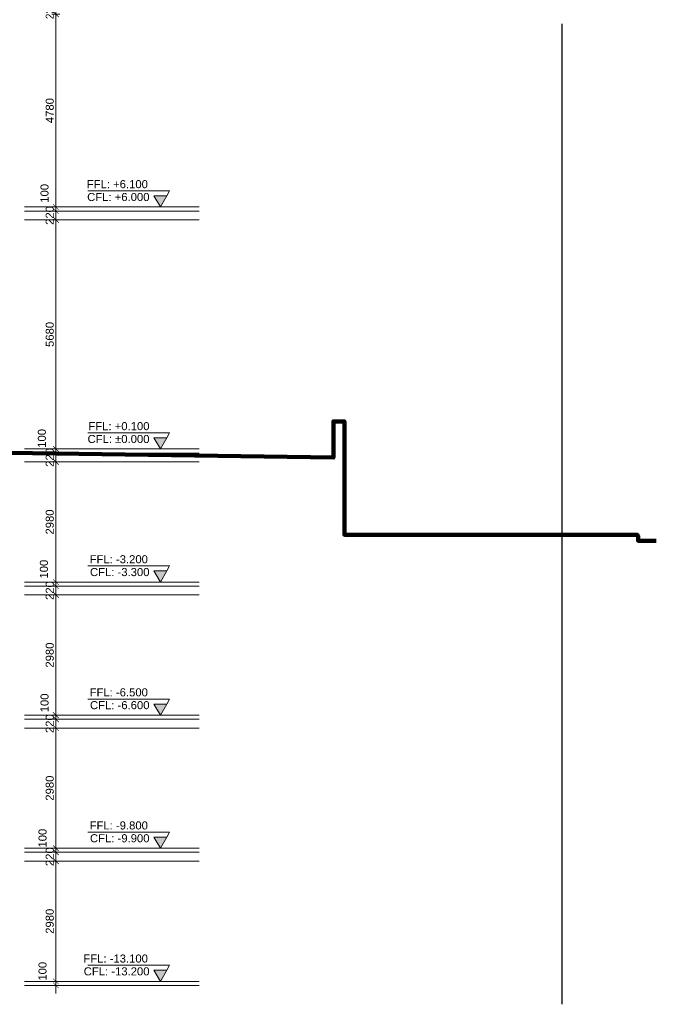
# Model space of a CAD drawing. Header units: millimetres. Extents: x 27034 to 255531, y -206966 to 210227.
# Tile 84 of 87: x 187375 to 203153, y -13892 to 10522. Entities that reach past the tile are written whole.
import ezdxf

# ---------------------------------------------------------------- set-up
doc = ezdxf.new("R2010")
doc.units = ezdxf.units.MM
doc.header["$LTSCALE"] = 0.05
doc.layers.get('0').update_dxf_attribs({"lineweight": 0})
for name, color, linetype, lineweight in [('011 Dimension', 16, 'Continuous', 9), ('015 Level Mark', 16, 'Continuous', 13), ('022 Railing', 5, 'Continuous', 13), ('chrilis xazebi', 4, 'Continuous', 30)]:
    doc.layers.add(name, color=color, linetype=linetype, lineweight=lineweight)
doc.styles.add('ARIAL', font='arial.ttf')
doc.styles.add('CMP 1-100', font='arial.ttf', dxfattribs={"height": 300})
doc.dimstyles.new('CMP 1-100', dxfattribs={"dimtxt": 200, "dimasz": 100, "dimexe": 0, "dimexo": 0, "dimgap": 50, "dimtad": 1, "dimdec": 0, "dimzin": 1, "dimdsep": 46, "dimtxsty": 'ARIAL', "dimblk1": 'DIMTICK', "dimblk2": 'DIMTICK', "dimsah": 1, "dimcen": -10, "dimse1": 1, "dimse2": 1, "dimclrd": 256, "dimclrt": 256, "dimazin": 1, "dimtfac": 1, "dimtdec": 0, "dimtix": 1, "dimtmove": 2, "dimatfit": 3, "dimfxl": 1, "dimtolj": 1, "dimtzin": 13, "dimlwd": -1, "dimarcsym": 0})

# ---------------------------------------------------------------- blocks, each defined once
blk = doc.blocks.new('CMP level mark section')
at = {"layer": '015 Level Mark'}
blk.add_hatch(color=256, dxfattribs=at).paths.add_polyline_path([(0, 0), (159, 275), (-159, 275)])
for points in [[(-159, 275), (-231, 400)], [(-231, 400), (1800, 400)], [(-150, 0), (150, 0)]]:
    blk.add_lwpolyline(points, dxfattribs=at)
blk.add_lwpolyline([(0, 0), (159, 275), (-159, 275)], close=True, dxfattribs=at)
blk = doc.blocks.new('DIMTICK')
at = {"layer": '011 Dimension'}
for p, q in [((-1, 0), (1, 0)), ((0, 1), (0, -1))]:
    blk.add_line(p, q, dxfattribs=at)
at = {"layer": '011 Dimension', "const_width": 0.15}
blk.add_lwpolyline([(0.71, 0.71), (-0.71, -0.71)], dxfattribs=at)
blk = doc.blocks.new('*D50')
at = {"layer": '011 Dimension', "transparency": 16777216}
for p, q in [((188272, -10022), (188272, -9922)), ((188272, -10342), (188272, -10122)), ((188272, -10442), (188272, -10542))]:
    blk.add_line(p, q, dxfattribs=at)
at = {"layer": 'Defpoints', "color": 0, "lineweight": 0, "transparency": 16777216}
for p in [(188272, -10122), (188414, -10122, -1350), (188414, -10342, -1350)]:
    blk.add_point(p, dxfattribs=at)
at = {"layer": '011 Dimension', "transparency": 16777216, "xscale": 100, "yscale": 100, "zscale": 100}
for p, rotation in [((188272, -10122), 270), ((188272, -10342), 90)]:
    blk.add_blockref('DIMTICK', p, dxfattribs=dict(at, rotation=rotation))
at = {"layer": '011 Dimension', "transparency": 16777216, "insert": (188120, -10232), "char_height": 200, "attachment_point": 5, "rotation": 90, "style": 'ARIAL'}
blk.add_mtext('\\A1;220 ', dxfattribs=at)
blk = doc.blocks.new('*D51')
at = {"layer": '011 Dimension', "transparency": 16777216}
for p, q in [((188272, -9922), (188272, -9822)), ((188272, -10122), (188272, -10022)), ((188272, -10222), (188272, -10322))]:
    blk.add_line(p, q, dxfattribs=at)
at = {"layer": 'Defpoints', "color": 0, "lineweight": 0, "transparency": 16777216}
for p in [(188272, -10022), (188409, -10022, -1350), (188414, -10122, -1350)]:
    blk.add_point(p, dxfattribs=at)
at = {"layer": '011 Dimension', "transparency": 16777216, "xscale": 100, "yscale": 100, "zscale": 100}
for p, rotation in [((188272, -10022), 270), ((188272, -10122), 90)]:
    blk.add_blockref('DIMTICK', p, dxfattribs=dict(at, rotation=rotation))
at = {"layer": '011 Dimension', "transparency": 16777216, "insert": (187942, -9772), "char_height": 200, "attachment_point": 5, "rotation": 90, "style": 'ARIAL'}
blk.add_mtext('\\A1;100 ', dxfattribs=at)
blk = doc.blocks.new('*D52')
at = {"layer": '011 Dimension', "transparency": 16777216}
blk.add_line((188272, -9922), (188272, -7142), dxfattribs=at)
at = {"layer": 'Defpoints', "color": 0, "lineweight": 0, "transparency": 16777216}
for p in [(188272, -7042), (188698, -7042, -1350), (188409, -10022, -1350)]:
    blk.add_point(p, dxfattribs=at)
at = {"layer": '011 Dimension', "transparency": 16777216, "xscale": 100, "yscale": 100, "zscale": 100}
for p, rotation in [((188272, -7042), 90), ((188272, -10022), 270)]:
    blk.add_blockref('DIMTICK', p, dxfattribs=dict(at, rotation=rotation))
at = {"layer": '011 Dimension', "transparency": 16777216, "insert": (188120, -8532), "char_height": 200, "attachment_point": 5, "rotation": 90, "style": 'ARIAL'}
blk.add_mtext('\\A1;2980 ', dxfattribs=at)
blk = doc.blocks.new('*D53')
at = {"layer": '011 Dimension', "transparency": 16777216}
for p, q in [((188272, -6722), (188272, -6622)), ((188272, -7042), (188272, -6822)), ((188272, -7142), (188272, -7242))]:
    blk.add_line(p, q, dxfattribs=at)
at = {"layer": 'Defpoints', "color": 0, "lineweight": 0, "transparency": 16777216}
for p in [(188272, -6822), (188698, -6822, -1350), (188698, -7042, -1350)]:
    blk.add_point(p, dxfattribs=at)
at = {"layer": '011 Dimension', "transparency": 16777216, "xscale": 100, "yscale": 100, "zscale": 100}
for p, rotation in [((188272, -6822), 270), ((188272, -7042), 90)]:
    blk.add_blockref('DIMTICK', p, dxfattribs=dict(at, rotation=rotation))
at = {"layer": '011 Dimension', "transparency": 16777216, "insert": (188120, -6932), "char_height": 200, "attachment_point": 5, "rotation": 90, "style": 'ARIAL'}
blk.add_mtext('\\A1;220 ', dxfattribs=at)
blk = doc.blocks.new('*D54')
at = {"layer": '011 Dimension', "transparency": 16777216}
for p, q in [((188272, -6622), (188272, -6522)), ((188272, -6822), (188272, -6722)), ((188272, -6922), (188272, -7022))]:
    blk.add_line(p, q, dxfattribs=at)
at = {"layer": 'Defpoints', "color": 0, "lineweight": 0, "transparency": 16777216}
for p in [(188272, -6722), (188698, -6722, -1350), (188698, -6822, -1350)]:
    blk.add_point(p, dxfattribs=at)
at = {"layer": '011 Dimension', "transparency": 16777216, "xscale": 100, "yscale": 100, "zscale": 100}
for p, rotation in [((188272, -6722), 270), ((188272, -6822), 90)]:
    blk.add_blockref('DIMTICK', p, dxfattribs=dict(at, rotation=rotation))
at = {"layer": '011 Dimension', "transparency": 16777216, "insert": (187992, -6418), "char_height": 200, "attachment_point": 5, "rotation": 90, "style": 'ARIAL'}
blk.add_mtext('\\A1;100 ', dxfattribs=at)
blk = doc.blocks.new('*D55')
at = {"layer": '011 Dimension', "transparency": 16777216}
blk.add_line((188272, -6622), (188272, -3842), dxfattribs=at)
at = {"layer": 'Defpoints', "color": 0, "lineweight": 0, "transparency": 16777216}
for p in [(188272, -3742), (188698, -3742, -1350), (188698, -6722, -1350)]:
    blk.add_point(p, dxfattribs=at)
at = {"layer": '011 Dimension', "transparency": 16777216, "xscale": 100, "yscale": 100, "zscale": 100}
for p, rotation in [((188272, -3742), 90), ((188272, -6722), 270)]:
    blk.add_blockref('DIMTICK', p, dxfattribs=dict(at, rotation=rotation))
at = {"layer": '011 Dimension', "transparency": 16777216, "insert": (188120, -5232), "char_height": 200, "attachment_point": 5, "rotation": 90, "style": 'ARIAL'}
blk.add_mtext('\\A1;2980 ', dxfattribs=at)
blk = doc.blocks.new('*D56')
at = {"layer": '011 Dimension', "transparency": 16777216}
for p, q in [((188272, -3422), (188272, -3322)), ((188272, -3742), (188272, -3522)), ((188272, -3842), (188272, -3942))]:
    blk.add_line(p, q, dxfattribs=at)
at = {"layer": 'Defpoints', "color": 0, "lineweight": 0, "transparency": 16777216}
for p in [(188272, -3522), (188698, -3522, -1353), (188698, -3742, -1350)]:
    blk.add_point(p, dxfattribs=at)
at = {"layer": '011 Dimension', "transparency": 16777216, "xscale": 100, "yscale": 100, "zscale": 100}
for p, rotation in [((188272, -3522), 270), ((188272, -3742), 90)]:
    blk.add_blockref('DIMTICK', p, dxfattribs=dict(at, rotation=rotation))
at = {"layer": '011 Dimension', "transparency": 16777216, "insert": (188120, -3632), "char_height": 200, "attachment_point": 5, "rotation": 90, "style": 'ARIAL'}
blk.add_mtext('\\A1;220 ', dxfattribs=at)
blk = doc.blocks.new('*D57')
at = {"layer": '011 Dimension', "transparency": 16777216}
for p, q in [((188272, -3322), (188272, -3222)), ((188272, -3522), (188272, -3422)), ((188272, -3622), (188272, -3722))]:
    blk.add_line(p, q, dxfattribs=at)
at = {"layer": 'Defpoints', "color": 0, "lineweight": 0, "transparency": 16777216}
for p in [(188272, -3422), (188698, -3422, -1353), (188698, -3522, -1353)]:
    blk.add_point(p, dxfattribs=at)
at = {"layer": '011 Dimension', "transparency": 16777216, "xscale": 100, "yscale": 100, "zscale": 100}
for p, rotation in [((188272, -3422), 270), ((188272, -3522), 90)]:
    blk.add_blockref('DIMTICK', p, dxfattribs=dict(at, rotation=rotation))
at = {"layer": '011 Dimension', "transparency": 16777216, "insert": (187976, -3102), "char_height": 200, "attachment_point": 5, "rotation": 90, "style": 'ARIAL'}
blk.add_mtext('\\A1;100 ', dxfattribs=at)
blk = doc.blocks.new('*D58')
at = {"layer": '011 Dimension', "transparency": 16777216}
blk.add_line((188272, -3322), (188272, -542), dxfattribs=at)
at = {"layer": 'Defpoints', "color": 0, "lineweight": 0, "transparency": 16777216}
for p in [(188272, -442), (188698, -442, -1350), (188698, -3422, -1353)]:
    blk.add_point(p, dxfattribs=at)
at = {"layer": '011 Dimension', "transparency": 16777216, "xscale": 100, "yscale": 100, "zscale": 100}
for p, rotation in [((188272, -442), 90), ((188272, -3422), 270)]:
    blk.add_blockref('DIMTICK', p, dxfattribs=dict(at, rotation=rotation))
at = {"layer": '011 Dimension', "transparency": 16777216, "insert": (188120, -1932), "char_height": 200, "attachment_point": 5, "rotation": 90, "style": 'ARIAL'}
blk.add_mtext('\\A1;2980 ', dxfattribs=at)
blk = doc.blocks.new('*D59')
at = {"layer": '011 Dimension', "transparency": 16777216}
for p, q in [((188272, -122), (188272, -22)), ((188272, -442), (188272, -222)), ((188272, -542), (188272, -642))]:
    blk.add_line(p, q, dxfattribs=at)
at = {"layer": 'Defpoints', "color": 0, "lineweight": 0, "transparency": 16777216}
for p in [(188272, -222), (188698, -222, -1350), (188698, -442, -1350)]:
    blk.add_point(p, dxfattribs=at)
at = {"layer": '011 Dimension', "transparency": 16777216, "xscale": 100, "yscale": 100, "zscale": 100}
for p, rotation in [((188272, -222), 270), ((188272, -442), 90)]:
    blk.add_blockref('DIMTICK', p, dxfattribs=dict(at, rotation=rotation))
at = {"layer": '011 Dimension', "transparency": 16777216, "insert": (188120, -332), "char_height": 200, "attachment_point": 5, "rotation": 90, "style": 'ARIAL'}
blk.add_mtext('\\A1;220 ', dxfattribs=at)
blk = doc.blocks.new('*D60')
at = {"layer": '011 Dimension', "transparency": 16777216}
for p, q in [((188272, -22), (188272, 78)), ((188272, -222), (188272, -122)), ((188272, -322), (188272, -422))]:
    blk.add_line(p, q, dxfattribs=at)
at = {"layer": 'Defpoints', "color": 0, "lineweight": 0, "transparency": 16777216}
for p in [(188272, -122), (188698, -122, -1350), (188698, -222, -1350)]:
    blk.add_point(p, dxfattribs=at)
at = {"layer": '011 Dimension', "transparency": 16777216, "xscale": 100, "yscale": 100, "zscale": 100}
for p, rotation in [((188272, -122), 270), ((188272, -222), 90)]:
    blk.add_blockref('DIMTICK', p, dxfattribs=dict(at, rotation=rotation))
at = {"layer": '011 Dimension', "transparency": 16777216, "insert": (187925, 140), "char_height": 200, "attachment_point": 5, "rotation": 90, "style": 'ARIAL'}
blk.add_mtext('\\A1;100 ', dxfattribs=at)
blk = doc.blocks.new('*D61')
at = {"layer": '011 Dimension', "transparency": 16777216}
blk.add_line((188272, -22), (188272, 5458), dxfattribs=at)
at = {"layer": 'Defpoints', "color": 0, "lineweight": 0, "transparency": 16777216}
for p in [(188272, 5558), (188510, 5558, -1350), (188698, -122, -1350)]:
    blk.add_point(p, dxfattribs=at)
at = {"layer": '011 Dimension', "transparency": 16777216, "xscale": 100, "yscale": 100, "zscale": 100}
for p, rotation in [((188272, 5558), 90), ((188272, -122), 270)]:
    blk.add_blockref('DIMTICK', p, dxfattribs=dict(at, rotation=rotation))
at = {"layer": '011 Dimension', "transparency": 16777216, "insert": (188120, 2718), "char_height": 200, "attachment_point": 5, "rotation": 90, "style": 'ARIAL'}
blk.add_mtext('\\A1;5680 ', dxfattribs=at)
blk = doc.blocks.new('*D62')
at = {"layer": '011 Dimension', "transparency": 16777216}
for p, q in [((188272, 5878), (188272, 5978)), ((188272, 5558), (188272, 5778)), ((188272, 5458), (188272, 5358))]:
    blk.add_line(p, q, dxfattribs=at)
at = {"layer": 'Defpoints', "color": 0, "lineweight": 0, "transparency": 16777216}
for p in [(188272, 5778), (188510, 5778, -1350), (188510, 5558, -1350)]:
    blk.add_point(p, dxfattribs=at)
at = {"layer": '011 Dimension', "transparency": 16777216, "xscale": 100, "yscale": 100, "zscale": 100}
for p, rotation in [((188272, 5778), 270), ((188272, 5558), 90)]:
    blk.add_blockref('DIMTICK', p, dxfattribs=dict(at, rotation=rotation))
at = {"layer": '011 Dimension', "transparency": 16777216, "insert": (188120, 5668), "char_height": 200, "attachment_point": 5, "rotation": 90, "style": 'ARIAL'}
blk.add_mtext('\\A1;220 ', dxfattribs=at)
blk = doc.blocks.new('*D63')
at = {"layer": '011 Dimension', "transparency": 16777216}
for p, q in [((188272, 5978), (188272, 6078)), ((188272, 5778), (188272, 5878)), ((188272, 5678), (188272, 5578))]:
    blk.add_line(p, q, dxfattribs=at)
at = {"layer": 'Defpoints', "color": 0, "lineweight": 0, "transparency": 16777216}
for p in [(188272, 5878), (188510, 5878, -1350), (188510, 5778, -1350)]:
    blk.add_point(p, dxfattribs=at)
at = {"layer": '011 Dimension', "transparency": 16777216, "xscale": 100, "yscale": 100, "zscale": 100}
for p, rotation in [((188272, 5878), 270), ((188272, 5778), 90)]:
    blk.add_blockref('DIMTICK', p, dxfattribs=dict(at, rotation=rotation))
at = {"layer": '011 Dimension', "transparency": 16777216, "insert": (187991, 6216), "char_height": 200, "attachment_point": 5, "rotation": 90, "style": 'ARIAL'}
blk.add_mtext('\\A1;100 ', dxfattribs=at)
blk = doc.blocks.new('*D64')
at = {"layer": '011 Dimension', "transparency": 16777216}
blk.add_line((188272, 5978), (188272, 10558), dxfattribs=at)
at = {"layer": 'Defpoints', "color": 0, "lineweight": 0, "transparency": 16777216}
for p in [(188272, 10658), (188708, 10658, -1350), (188510, 5878, -1350)]:
    blk.add_point(p, dxfattribs=at)
at = {"layer": '011 Dimension', "transparency": 16777216, "xscale": 100, "yscale": 100, "zscale": 100}
for p, rotation in [((188272, 10658), 90), ((188272, 5878), 270)]:
    blk.add_blockref('DIMTICK', p, dxfattribs=dict(at, rotation=rotation))
at = {"layer": '011 Dimension', "transparency": 16777216, "insert": (188120, 8268), "char_height": 200, "attachment_point": 5, "rotation": 90, "style": 'ARIAL'}
blk.add_mtext('\\A1;4780 ', dxfattribs=at)
blk = doc.blocks.new('*D65')
at = {"layer": '011 Dimension', "transparency": 16777216}
for p, q in [((188272, 10978), (188272, 11078)), ((188272, 10658), (188272, 10878)), ((188272, 10558), (188272, 10458))]:
    blk.add_line(p, q, dxfattribs=at)
at = {"layer": 'Defpoints', "color": 0, "lineweight": 0, "transparency": 16777216}
for p in [(188272, 10878), (188708, 10878, -1350), (188708, 10658, -1350)]:
    blk.add_point(p, dxfattribs=at)
at = {"layer": '011 Dimension', "transparency": 16777216, "xscale": 100, "yscale": 100, "zscale": 100}
for p, rotation in [((188272, 10878), 270), ((188272, 10658), 90)]:
    blk.add_blockref('DIMTICK', p, dxfattribs=dict(at, rotation=rotation))
at = {"layer": '011 Dimension', "transparency": 16777216, "insert": (188120, 10768), "char_height": 200, "attachment_point": 5, "rotation": 90, "style": 'ARIAL'}
blk.add_mtext('\\A1;220 ', dxfattribs=at)
blk = doc.blocks.new('*D76')
at = {"layer": '011 Dimension', "transparency": 16777216}
for p, q in [((188272, -13222), (188272, -13122)), ((188272, -13422), (188272, -13322)), ((188272, -13522), (188272, -13622))]:
    blk.add_line(p, q, dxfattribs=at)
at = {"layer": 'Defpoints', "color": 0, "lineweight": 0, "transparency": 16777216}
for p in [(188272, -13322), (188409, -13322, -1350), (188414, -13422, -1350)]:
    blk.add_point(p, dxfattribs=at)
at = {"layer": '011 Dimension', "transparency": 16777216, "xscale": 100, "yscale": 100, "zscale": 100}
for p, rotation in [((188272, -13322), 270), ((188272, -13422), 90)]:
    blk.add_blockref('DIMTICK', p, dxfattribs=dict(at, rotation=rotation))
at = {"layer": '011 Dimension', "transparency": 16777216, "insert": (187942, -13072), "char_height": 200, "attachment_point": 5, "rotation": 90, "style": 'ARIAL'}
blk.add_mtext('\\A1;100 ', dxfattribs=at)
blk = doc.blocks.new('*D77')
at = {"layer": '011 Dimension', "transparency": 16777216}
blk.add_line((188272, -13222), (188272, -10442), dxfattribs=at)
at = {"layer": 'Defpoints', "color": 0, "lineweight": 0, "transparency": 16777216}
for p in [(188272, -10342), (188698, -10342, -1350), (188409, -13322, -1350)]:
    blk.add_point(p, dxfattribs=at)
at = {"layer": '011 Dimension', "transparency": 16777216, "xscale": 100, "yscale": 100, "zscale": 100}
for p, rotation in [((188272, -10342), 90), ((188272, -13322), 270)]:
    blk.add_blockref('DIMTICK', p, dxfattribs=dict(at, rotation=rotation))
at = {"layer": '011 Dimension', "transparency": 16777216, "insert": (188120, -11832), "char_height": 200, "attachment_point": 5, "rotation": 90, "style": 'ARIAL'}
blk.add_mtext('\\A1;2980 ', dxfattribs=at)

msp = doc.modelspace()

# ---------------------------------------------------------------- linework, layer by layer
at = {"lineweight": 100}
msp.add_lwpolyline([(175598.6, -122.1), (186534.2, -122.1), (186534.2, -207.6), (195148.7, -337.5), (195148.7, 562.5), (195421.7, 562.5), (195421.7, -2247.1), (202672.2, -2247.1), (202702.1, -2277.1), (202702.1, -2397.1), (203153.1, -2397.1)], dxfattribs=at)
at = {"layer": '022 Railing', "color": 7}
for points, elevation in [([(187491.4, 5877.7), (191824, 5877.7)], 90376.4), ([(187491.4, 5777.7), (191824, 5777.7)], 90376.4), ([(187491.4, 5557.8), (191824, 5557.8)], 90376.4), ([(187491.4, -122.3), (191824, -122.3)], 90376.4), ([(187491.4, -222.3), (191824, -222.3)], 90376.4), ([(187491.4, -442.3), (191824, -442.3)], 90376.4), ([(187491.4, -3422.2), (191824, -3422.2)], 90373.2), ([(187491.4, -3522.2), (191824, -3522.2)], 90373.2), ([(187491.4, -3742.1), (191824, -3742.1)], 90376.4), ([(187491.4, -6722.3), (191824, -6722.3)], 90376.4), ([(187491.4, -6822.3), (191824, -6822.3)], 90376.4), ([(187491.4, -7042.3), (191824, -7042.3)], 90376.4), ([(187491.4, -10022.3), (191824, -10022.3)], 90376.4), ([(187491.4, -10122.3), (191824, -10122.3)], 90376.4), ([(187491.4, -10342.3), (191824, -10342.3)], 90376.4), ([(187491.4, -13322.3), (191824, -13322.3)], 90376.4), ([(187491.4, -13422.3), (191824, -13422.3)], 90376.4)]:
    msp.add_lwpolyline(points, dxfattribs=dict(at, elevation=elevation))
at = {"layer": 'chrilis xazebi', "color": 1, "elevation": -4196.2}
msp.add_lwpolyline([(200814.4, 10422.4), (200814.4, -13891.6)], dxfattribs=at)

# ---------------------------------------------------------------- block references
at = {"layer": '015 Level Mark', "xscale": -1}
for p in [(190860.7, 5877.7, 90376.4), (190860.7, -122.3, 90376.4), (190860.7, -3422.2, 90376.4), (190860.7, -6722.3, 90376.4), (190860.7, -10022.3, 90376.4), (190860.7, -13322.3, 90376.4)]:
    msp.add_blockref('CMP level mark section', p, dxfattribs=at)

# ---------------------------------------------------------------- texts
at = {"layer": '015 Level Mark', "char_height": 200, "width": 7448.181, "attachment_point": 3, "style": 'CMP 1-100'}
for s, insert in [('FFL: +6.100', (190552.7, 6543.8, 90376.4)), ('CFL: +6.000', (190592.4, 6225.6, 90376.4)), ('FFL: +0.100', (190592.4, 543.8, 90376.4)), ('CFL: %%P0.000', (190592.4, 225.6, 90376.4)), ('FFL: -3.200', (190552.7, -2756.1, 90376.4)), ('CFL: -3.300', (190592.4, -3074.3, 90376.4)), ('FFL: -6.500', (190552.7, -6056.2, 90376.4)), ('CFL: -6.600', (190592.4, -6374.4, 90376.4)), ('FFL: -9.800', (190552.7, -9356.2, 90376.4)), ('CFL: -9.900', (190592.4, -9674.4, 90376.4)), ('FFL: -13.100', (190552.7, -12656.2, 90376.4)), ('CFL: -13.200', (190592.4, -12974.4, 90376.4))]:
    msp.add_mtext(s, dxfattribs=dict(at, insert=insert))

# ---------------------------------------------------------------- dimensions: what is measured, and where the dimension line sits
at = {"layer": '011 Dimension'}
for base, p1, p2, picture, middle in [((188272.3, 10877.7, 91726.6), (188708.2, 10657.7, 90376.4), (188708.2, 10877.7, 90376.4), '*D65', (188120.2, 10767.7, 91726.6)), ((188272.3, 10657.7, 91726.6), (188510.2, 5877.7, 90376.4), (188708.2, 10657.7, 90376.4), '*D64', (188120.2, 8267.7, 91726.6)), ((188272.3, 5777.7, 91726.6), (188510.2, 5557.8, 90376.4), (188510.2, 5777.7, 90376.4), '*D62', (188120.2, 5667.8, 91726.6)), ((188272.3, 5557.8, 91726.6), (188697.7, -122.3, 90376.4), (188510.2, 5557.8, 90376.4), '*D61', (188120.2, 2717.8, 91726.6)), ((188272.3, -222.3, 91726.6), (188697.7, -442.3, 90376.4), (188697.7, -222.3, 90376.4), '*D59', (188120.2, -332.3, 91726.6)), ((188272.3, -442.3, 91726.6), (188697.7, -3422.2, 90373.2), (188697.7, -442.3, 90376.4), '*D58', (188120.2, -1932.2, 91726.6)), ((188272.3, -3522.2, 91726.6), (188697.7, -3742.1, 90376.4), (188697.7, -3522.2, 90373.2), '*D56', (188120.2, -3632.2, 91726.6)), ((188272.3, -3742.1, 91726.6), (188697.7, -6722.3, 90376.4), (188697.7, -3742.1, 90376.4), '*D55', (188120.2, -5232.2, 91726.6)), ((188272.3, -6822.3, 91726.6), (188697.7, -7042.3, 90376.4), (188697.7, -6822.3, 90376.4), '*D53', (188120.2, -6932.3, 91726.6)), ((188272.3, -7042.3, 91726.6), (188408.7, -10022.3, 90376.4), (188697.7, -7042.3, 90376.4), '*D52', (188120.2, -8532.3, 91726.6)), ((188272.3, -10122.3, 91726.6), (188414.1, -10342.3, 90376.4), (188414.1, -10122.3, 90376.4), '*D50', (188120.2, -10232.3, 91726.6)), ((188272.3, -10342.3, 91726.6), (188408.7, -13322.3, 90376.4), (188697.7, -10342.3, 90376.4), '*D77', (188120.2, -11832.3, 91726.6))]:
    dim = msp.add_linear_dim(base=base, p1=p1, p2=p2, angle=90, dimstyle='CMP 1-100', override={"dimpost": ' '}, dxfattribs=at)
    dim.commit()
    dim.dimension.update_dxf_attribs({"geometry": picture, "text_midpoint": middle})
for base, p1, p2, picture, middle in [((188272.3, 5877.7, 91726.6), (188510.2, 5777.7, 90376.4), (188510.2, 5877.7, 90376.4), '*D63', (187990.5, 6216.4, 91726.6)), ((188272.3, -122.3, 91726.6), (188697.7, -222.3, 90376.4), (188697.7, -122.3, 90376.4), '*D60', (187924.8, 139.9, 91726.6)), ((188272.3, -3422.2, 91726.6), (188697.7, -3522.2, 90373.2), (188697.7, -3422.2, 90373.2), '*D57', (187976, -3101.8, 91726.6)), ((188272.3, -6722.3, 91726.6), (188697.7, -6822.3, 90376.4), (188697.7, -6722.3, 90376.4), '*D54', (187992, -6418.2, 91726.6)), ((188272.3, -10022.3, 91726.6), (188414.1, -10122.3, 90376.4), (188408.7, -10022.3, 90376.4), '*D51', (187942.3, -9772.4, 91726.6)), ((188272.3, -13322.3, 91726.6), (188414.1, -13422.3, 90376.4), (188408.7, -13322.3, 90376.4), '*D76', (187942.3, -13072.4, 91726.6))]:
    dim = msp.add_linear_dim(base=base, p1=p1, p2=p2, angle=90, dimstyle='CMP 1-100', override={"dimpost": ' '}, dxfattribs=at)
    dim.commit()
    dim.dimension.update_dxf_attribs({"geometry": picture, "text_midpoint": middle, "dimtype": 160})

doc.saveas('drawing.dxf')
